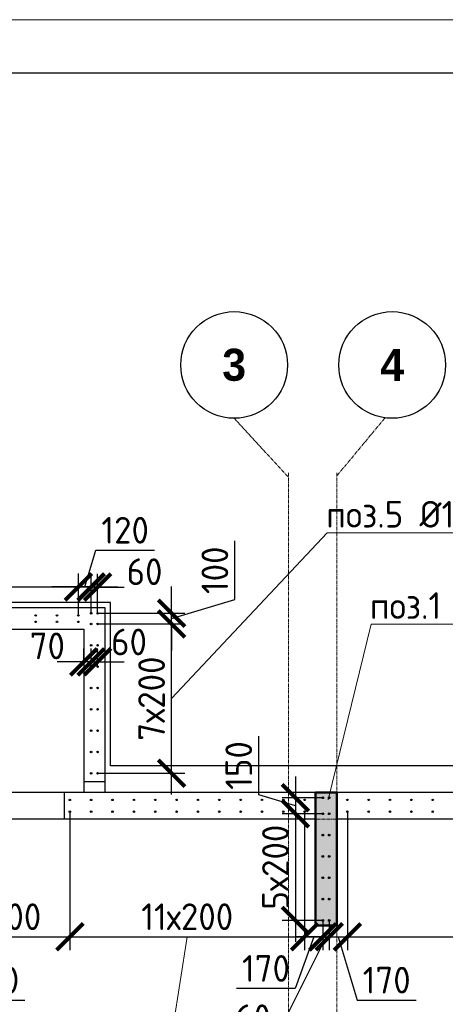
# Model space of a CAD drawing. Header units: millimetres. Extents: x 349531 to 1063351, y -131924 to 96186.
# Tile 195 of 228: x 983790 to 987777, y 50925 to 60157. Entities that reach past the tile are written whole.
import ezdxf
from ezdxf import colors
from ezdxf.entities.mleader import LeaderData, LeaderLine
from ezdxf.math import Vec2, Vec3

# ---------------------------------------------------------------- set-up
doc = ezdxf.new("R2010")
doc.units = ezdxf.units.MM
doc.linetypes.add('______5', pattern=[1100, 800, -100, 100, -100])
doc.linetypes.add('осевая', pattern=[50.8, 31.75, -6.35, 6.35, -6.35])
for name, color, linetype, lineweight in [('0 Фундамент', 5, 'Continuous', 30), ('Конструкции 0.5', 5, 'Continuous', 50), ('Оси', 40, '______5', 18), ('подоснова', 151, 'Continuous', 5), ('РАЗМЕРЫ', 1, 'Continuous', 9), ('СТЕНЫ', 3, 'Continuous', 30), ('ТОНКИЕ', 7, 'Continuous', 9)]:
    doc.layers.add(name, color=color, linetype=linetype, lineweight=lineweight)
doc.layers.add('ТОЛСТЫЕ_ОСНОВНЫЕ', color=6, linetype='Continuous')
doc.styles.add('Century Gothic', font='GOTHIC.TTF')
doc.styles.add('GOST-2.304_Type-B', font='GOST_Common.ttf')
doc.dimstyles.new('СПДС', dxfattribs={"dimscale": 100, "dimtxt": 2.5, "dimasz": 2.5, "dimexe": 1.25, "dimexo": 0, "dimtad": 1, "dimdec": 0, "dimtxsty": 'GOST-2.304_Type-B', "dimblk": 'ARCHTICK', "dimcen": 2.5, "dimdle": 2, "dimadec": 0, "dimazin": 2, "dimtfac": 0.75, "dimtdec": 0, "dimtmove": 1, "dimatfit": 3, "dimfxl": 1, "dimtolj": 1, "dimarcsym": 1})

# ---------------------------------------------------------------- blocks, each defined once
blk = doc.blocks.new('*U1379')
at = {"layer": 'ТОЛСТЫЕ_ОСНОВНЫЕ', "color": 6}
blk.add_lwpolyline([(20, 5), (886, 5), (886, 415), (20, 415)], close=True, dxfattribs=at)
at = {"layer": 'ТОНКИЕ'}
blk.add_lwpolyline([(0, 0), (891, 0), (891, 420), (0, 420)], close=True, dxfattribs=at)
blk = doc.blocks.new('_ArchTick')
at = {"color": 0, "linetype": 'ByBlock', "const_width": 0.15}
blk.add_lwpolyline([(-0.5, -0.5), (0.5, 0.5)], dxfattribs=at)
blk = doc.blocks.new('*D190')
at = {"layer": 'DEFPOINTS', "color": 0, "transparency": 16777216}
for p in [(984526.3, 54491.4), (985212.8, 54491.4), (984519.3, 53091.4)]:
    blk.add_point(p, dxfattribs=at)
at = {"layer": 'РАЗМЕРЫ', "color": 0, "lineweight": -2, "transparency": 16777216}
for p, q in [((985212.8, 52891.4), (985212.8, 54691.4)), ((984526.3, 54491.4), (985337.8, 54491.4)), ((984519.3, 53091.4), (985337.8, 53091.4))]:
    blk.add_line(p, q, dxfattribs=at)
at = {"layer": 'РАЗМЕРЫ', "color": 0, "lineweight": -2, "transparency": 16777216, "xscale": 250, "yscale": 250, "zscale": 250}
for p, rotation in [((985212.8, 54491.4), 90), ((985212.8, 53091.4), 270)]:
    blk.add_blockref('_ArchTick', p, dxfattribs=dict(at, rotation=rotation))
at = {"layer": 'РАЗМЕРЫ', "color": 0, "transparency": 16777216, "insert": (985025.3, 53791.4), "char_height": 250, "attachment_point": 5, "rotation": 90, "style": 'GOST-2.304_Type-B'}
blk.add_mtext('\\A1;7х200', dxfattribs=at)
blk = doc.blocks.new('*D191')
at = {"layer": 'DEFPOINTS', "color": 0, "transparency": 16777216}
for p in [(984519.7, 54591.4), (985211.8, 54591.4), (984705.4, 54491.4)]:
    blk.add_point(p, dxfattribs=at)
at = {"layer": 'РАЗМЕРЫ', "color": 0, "lineweight": -2, "transparency": 16777216}
for p, q in [((985805.5, 54719.5), (985805.5, 55269.5)), ((985211.8, 54591.4), (985211.8, 54841.4)), ((985211.8, 54541.4), (985805.5, 54719.5)), ((984519.7, 54591.4), (985336.8, 54591.4)), ((985211.8, 54491.4), (985211.8, 54591.4)), ((985211.8, 54491.4), (985211.8, 54591.4)), ((984705.4, 54491.4), (985336.8, 54491.4)), ((985211.8, 54491.4), (985211.8, 54241.4))]:
    blk.add_line(p, q, dxfattribs=at)
at = {"layer": 'РАЗМЕРЫ', "color": 0, "lineweight": -2, "transparency": 16777216, "xscale": 250, "yscale": 250, "zscale": 250}
for p, rotation in [((985211.8, 54591.4), 270), ((985211.8, 54491.4), 90)]:
    blk.add_blockref('_ArchTick', p, dxfattribs=dict(at, rotation=rotation))
at = {"layer": 'РАЗМЕРЫ', "color": 0, "transparency": 16777216, "insert": (985618, 54994.5), "char_height": 250, "attachment_point": 5, "rotation": 90, "style": 'GOST-2.304_Type-B'}
blk.add_mtext('\\A1;100', dxfattribs=at)
blk = doc.blocks.new('*D192')
at = {"layer": 'DEFPOINTS', "color": 0, "transparency": 16777216}
for p in [(984459.3, 54837.7), (984459.3, 54591.4), (984519.7, 54591.4)]:
    blk.add_point(p, dxfattribs=at)
at = {"layer": 'РАЗМЕРЫ', "color": 0, "lineweight": -2, "transparency": 16777216}
for p, q in [((984459.3, 54591.4), (984459.3, 54962.7)), ((984519.7, 54591.4), (984519.7, 54962.7)), ((984459.3, 54837.7), (984209.3, 54837.7)), ((984519.7, 54837.7), (984459.3, 54837.7)), ((984519.7, 54837.7), (984769.7, 54837.7))]:
    blk.add_line(p, q, dxfattribs=at)
at = {"layer": 'РАЗМЕРЫ', "color": 0, "lineweight": -2, "transparency": 16777216, "xscale": 250, "yscale": 250, "zscale": 250}
blk.add_blockref('_ArchTick', (984459.3, 54837.7), dxfattribs=at)
at = {"layer": 'РАЗМЕРЫ', "color": 0, "lineweight": -2, "transparency": 16777216, "xscale": 250, "yscale": 250, "zscale": 250, "rotation": 180}
blk.add_blockref('_ArchTick', (984519.7, 54837.7), dxfattribs=at)
at = {"layer": 'РАЗМЕРЫ', "color": 0, "transparency": 16777216, "insert": (984959.3, 54981), "char_height": 250, "attachment_point": 5, "style": 'GOST-2.304_Type-B'}
blk.add_mtext('\\A1;60', dxfattribs=at)
blk = doc.blocks.new('*D193')
at = {"layer": 'DEFPOINTS', "color": 0, "transparency": 16777216}
for p in [(984339.5, 54838.7), (984339.5, 54571.4), (984459.3, 54598.4)]:
    blk.add_point(p, dxfattribs=at)
at = {"layer": 'РАЗМЕРЫ', "color": 0, "lineweight": -2, "transparency": 16777216}
for p, q in [((984399.4, 54838.7), (984502.6, 55182.5)), ((984502.6, 55182.5), (985052.6, 55182.5)), ((984339.5, 54571.4), (984339.5, 54963.7)), ((984459.3, 54598.4), (984459.3, 54963.7)), ((984339.5, 54838.7), (984089.5, 54838.7)), ((984459.3, 54838.7), (984339.5, 54838.7)), ((984459.3, 54838.7), (984339.5, 54838.7)), ((984459.3, 54838.7), (984709.3, 54838.7))]:
    blk.add_line(p, q, dxfattribs=at)
at = {"layer": 'РАЗМЕРЫ', "color": 0, "lineweight": -2, "transparency": 16777216, "xscale": 250, "yscale": 250, "zscale": 250}
blk.add_blockref('_ArchTick', (984339.5, 54838.7), dxfattribs=at)
at = {"layer": 'РАЗМЕРЫ', "color": 0, "lineweight": -2, "transparency": 16777216, "xscale": 250, "yscale": 250, "zscale": 250, "rotation": 180}
blk.add_blockref('_ArchTick', (984459.3, 54838.7), dxfattribs=at)
at = {"layer": 'РАЗМЕРЫ', "color": 0, "transparency": 16777216, "insert": (984777.6, 55370), "char_height": 250, "attachment_point": 5, "style": 'GOST-2.304_Type-B'}
blk.add_mtext('\\A1;120', dxfattribs=at)
blk = doc.blocks.new('*D194')
at = {"layer": 'DEFPOINTS', "color": 0, "transparency": 16777216}
for p in [(978139.5, 54837.7), (978139.5, 54571.4), (984339.5, 54571.4)]:
    blk.add_point(p, dxfattribs=at)
at = {"layer": 'РАЗМЕРЫ', "color": 0, "lineweight": -2, "transparency": 16777216}
for p, q in [((978139.5, 54571.4), (978139.5, 54962.7)), ((984339.5, 54571.4), (984339.5, 54962.7)), ((984539.5, 54837.7), (977939.5, 54837.7))]:
    blk.add_line(p, q, dxfattribs=at)
at = {"layer": 'РАЗМЕРЫ', "color": 0, "lineweight": -2, "transparency": 16777216, "xscale": 250, "yscale": 250, "zscale": 250, "rotation": 180}
blk.add_blockref('_ArchTick', (978139.5, 54837.7), dxfattribs=at)
at = {"layer": 'РАЗМЕРЫ', "color": 0, "lineweight": -2, "transparency": 16777216, "xscale": 250, "yscale": 250, "zscale": 250}
blk.add_blockref('_ArchTick', (984339.5, 54837.7), dxfattribs=at)
at = {"layer": 'РАЗМЕРЫ', "color": 0, "transparency": 16777216, "insert": (981239.5, 55025.2), "char_height": 250, "attachment_point": 5, "style": 'GOST-2.304_Type-B'}
blk.add_mtext('\\A1;31х200', dxfattribs=at)
blk = doc.blocks.new('*D261')
at = {"layer": 'DEFPOINTS', "color": 0, "transparency": 16777216}
for p in [(983059.2, 52731.4, -360), (983159.2, 52731.4, -360), (983059.2, 51558)]:
    blk.add_point(p, dxfattribs=at)
at = {"layer": 'РАЗМЕРЫ', "color": 0, "lineweight": -2, "transparency": 16777216}
for p, q in [((983059.2, 52731.4), (983059.2, 51433)), ((983159.2, 52731.4), (983159.2, 51433)), ((983059.2, 51558), (982809.2, 51558)), ((983159.2, 51558), (983059.2, 51558)), ((983159.2, 51558), (983059.2, 51558)), ((983109.2, 51558), (983287.3, 50964.2)), ((983159.2, 51558), (983409.2, 51558)), ((983287.3, 50964.2), (983837.3, 50964.2))]:
    blk.add_line(p, q, dxfattribs=at)
at = {"layer": 'РАЗМЕРЫ', "color": 0, "lineweight": -2, "transparency": 16777216, "xscale": 250, "yscale": 250, "zscale": 250}
blk.add_blockref('_ArchTick', (983059.2, 51558), dxfattribs=at)
at = {"layer": 'РАЗМЕРЫ', "color": 0, "lineweight": -2, "transparency": 16777216, "xscale": 250, "yscale": 250, "zscale": 250, "rotation": 180}
blk.add_blockref('_ArchTick', (983159.2, 51558), dxfattribs=at)
at = {"layer": 'РАЗМЕРЫ', "color": 0, "transparency": 16777216, "insert": (983562.3, 51151.7), "char_height": 250, "attachment_point": 5, "style": 'GOST-2.304_Type-B'}
blk.add_mtext('\\A1;100', dxfattribs=at)
blk = doc.blocks.new('*D272')
at = {"layer": 'DEFPOINTS', "color": 0, "transparency": 16777216}
for p in [(983159.2, 52731.4, -360), (984259.2, 52724.4, -360), (984259.2, 51559)]:
    blk.add_point(p, dxfattribs=at)
at = {"layer": 'РАЗМЕРЫ', "color": 0, "lineweight": -2, "transparency": 16777216}
for p, q in [((983159.2, 52731.4), (983159.2, 51434)), ((984259.2, 52724.4), (984259.2, 51434)), ((982959.2, 51559), (984459.2, 51559))]:
    blk.add_line(p, q, dxfattribs=at)
at = {"layer": 'РАЗМЕРЫ', "color": 0, "lineweight": -2, "transparency": 16777216, "xscale": 250, "yscale": 250, "zscale": 250, "rotation": 180}
blk.add_blockref('_ArchTick', (983159.2, 51559), dxfattribs=at)
at = {"layer": 'РАЗМЕРЫ', "color": 0, "lineweight": -2, "transparency": 16777216, "xscale": 250, "yscale": 250, "zscale": 250}
blk.add_blockref('_ArchTick', (984259.2, 51559), dxfattribs=at)
at = {"layer": 'РАЗМЕРЫ', "color": 0, "transparency": 16777216, "insert": (983709.2, 51746.5), "char_height": 250, "attachment_point": 5, "style": 'GOST-2.304_Type-B'}
blk.add_mtext('\\A1;1100', dxfattribs=at)
blk = doc.blocks.new('*D273')
at = {"layer": 'DEFPOINTS', "color": 0, "transparency": 16777216}
for p in [(984259.2, 52724.4, -360), (986459.2, 52731.4, -360), (986459.2, 51559)]:
    blk.add_point(p, dxfattribs=at)
at = {"layer": 'РАЗМЕРЫ', "color": 0, "lineweight": -2, "transparency": 16777216}
for p, q in [((984259.2, 52724.4), (984259.2, 51434)), ((986459.2, 52731.4), (986459.2, 51434)), ((984059.2, 51559), (986659.2, 51559))]:
    blk.add_line(p, q, dxfattribs=at)
at = {"layer": 'РАЗМЕРЫ', "color": 0, "lineweight": -2, "transparency": 16777216, "xscale": 250, "yscale": 250, "zscale": 250, "rotation": 180}
blk.add_blockref('_ArchTick', (984259.2, 51559), dxfattribs=at)
at = {"layer": 'РАЗМЕРЫ', "color": 0, "lineweight": -2, "transparency": 16777216, "xscale": 250, "yscale": 250, "zscale": 250}
blk.add_blockref('_ArchTick', (986459.2, 51559), dxfattribs=at)
at = {"layer": 'РАЗМЕРЫ', "color": 0, "transparency": 16777216, "insert": (985359.2, 51746.5), "char_height": 250, "attachment_point": 5, "style": 'GOST-2.304_Type-B'}
blk.add_mtext('\\A1;11х200', dxfattribs=at)
blk = doc.blocks.new('*D274')
at = {"layer": 'DEFPOINTS', "color": 0, "transparency": 16777216}
for p in [(986459.2, 52731.4, -360), (986629.2, 51711.4), (986629.2, 51558)]:
    blk.add_point(p, dxfattribs=at)
at = {"layer": 'РАЗМЕРЫ', "color": 0, "lineweight": -2, "transparency": 16777216}
for p, q in [((986459.2, 52731.4), (986459.2, 51433)), ((986629.2, 51711.4), (986629.2, 51433)), ((986259.2, 51558), (986829.2, 51558)), ((986544.2, 51558), (986371.7, 51074.1)), ((986371.7, 51074.1), (985821.7, 51074.1))]:
    blk.add_line(p, q, dxfattribs=at)
at = {"layer": 'РАЗМЕРЫ', "color": 0, "lineweight": -2, "transparency": 16777216, "xscale": 250, "yscale": 250, "zscale": 250, "rotation": 180}
blk.add_blockref('_ArchTick', (986459.2, 51558), dxfattribs=at)
at = {"layer": 'РАЗМЕРЫ', "color": 0, "lineweight": -2, "transparency": 16777216, "xscale": 250, "yscale": 250, "zscale": 250}
blk.add_blockref('_ArchTick', (986629.2, 51558), dxfattribs=at)
at = {"layer": 'РАЗМЕРЫ', "color": 0, "transparency": 16777216, "insert": (986096.7, 51261.6), "char_height": 250, "attachment_point": 5, "style": 'GOST-2.304_Type-B'}
blk.add_mtext('\\A1;170', dxfattribs=at)
blk = doc.blocks.new('*D275')
at = {"layer": 'DEFPOINTS', "color": 0, "transparency": 16777216}
for p in [(986629.2, 51711.4), (986689.5, 51711.4), (986689.5, 51558)]:
    blk.add_point(p, dxfattribs=at)
at = {"layer": 'РАЗМЕРЫ', "color": 0, "lineweight": -2, "transparency": 16777216}
for p, q in [((986629.2, 51711.4), (986629.2, 51433)), ((986689.5, 51711.4), (986689.5, 51433)), ((986659.4, 51558), (986186.6, 50611.6)), ((986629.2, 51558), (986379.2, 51558)), ((986629.2, 51558), (986689.5, 51558)), ((986629.2, 51558), (986689.5, 51558)), ((986689.5, 51558), (986939.5, 51558)), ((986186.6, 50611.6), (985761.6, 50611.6))]:
    blk.add_line(p, q, dxfattribs=at)
at = {"layer": 'РАЗМЕРЫ', "color": 0, "lineweight": -2, "transparency": 16777216, "xscale": 250, "yscale": 250, "zscale": 250}
blk.add_blockref('_ArchTick', (986629.2, 51558), dxfattribs=at)
at = {"layer": 'РАЗМЕРЫ', "color": 0, "lineweight": -2, "transparency": 16777216, "xscale": 250, "yscale": 250, "zscale": 250, "rotation": 180}
blk.add_blockref('_ArchTick', (986689.5, 51558), dxfattribs=at)
at = {"layer": 'РАЗМЕРЫ', "color": 0, "transparency": 16777216, "insert": (985974.1, 50799.1), "char_height": 250, "attachment_point": 5, "style": 'GOST-2.304_Type-B'}
blk.add_mtext('\\A1;60', dxfattribs=at)
blk = doc.blocks.new('*D276')
at = {"layer": 'DEFPOINTS', "color": 0, "transparency": 16777216}
for p in [(986859.2, 52731.4), (986689.5, 51711.4), (986859.2, 51558)]:
    blk.add_point(p, dxfattribs=at)
at = {"layer": 'РАЗМЕРЫ', "color": 0, "lineweight": -2, "transparency": 16777216}
for p, q in [((986859.2, 52731.4), (986859.2, 51433)), ((986689.5, 51711.4), (986689.5, 51433)), ((986489.5, 51558), (987059.2, 51558)), ((986774.4, 51558), (986952.5, 50964.2)), ((986952.5, 50964.2), (987502.5, 50964.2))]:
    blk.add_line(p, q, dxfattribs=at)
at = {"layer": 'РАЗМЕРЫ', "color": 0, "lineweight": -2, "transparency": 16777216, "xscale": 250, "yscale": 250, "zscale": 250, "rotation": 180}
blk.add_blockref('_ArchTick', (986689.5, 51558), dxfattribs=at)
at = {"layer": 'РАЗМЕРЫ', "color": 0, "lineweight": -2, "transparency": 16777216, "xscale": 250, "yscale": 250, "zscale": 250}
blk.add_blockref('_ArchTick', (986859.2, 51558), dxfattribs=at)
at = {"layer": 'РАЗМЕРЫ', "color": 0, "transparency": 16777216, "insert": (987227.5, 51151.7), "char_height": 250, "attachment_point": 5, "style": 'GOST-2.304_Type-B'}
blk.add_mtext('\\A1;170', dxfattribs=at)
blk = doc.blocks.new('*D277')
at = {"layer": 'DEFPOINTS', "color": 0, "transparency": 16777216}
for p in [(986859.2, 52731.4), (991059.2, 52731.4), (991059.2, 51558)]:
    blk.add_point(p, dxfattribs=at)
at = {"layer": 'РАЗМЕРЫ', "color": 0, "lineweight": -2, "transparency": 16777216}
for p, q in [((986859.2, 52731.4), (986859.2, 51433)), ((991059.2, 52731.4), (991059.2, 51433)), ((986659.2, 51558), (991259.2, 51558))]:
    blk.add_line(p, q, dxfattribs=at)
at = {"layer": 'РАЗМЕРЫ', "color": 0, "lineweight": -2, "transparency": 16777216, "xscale": 250, "yscale": 250, "zscale": 250, "rotation": 180}
blk.add_blockref('_ArchTick', (986859.2, 51558), dxfattribs=at)
at = {"layer": 'РАЗМЕРЫ', "color": 0, "lineweight": -2, "transparency": 16777216, "xscale": 250, "yscale": 250, "zscale": 250}
blk.add_blockref('_ArchTick', (991059.2, 51558), dxfattribs=at)
at = {"layer": 'РАЗМЕРЫ', "color": 0, "transparency": 16777216, "insert": (988959.2, 51745.5), "char_height": 250, "attachment_point": 5, "style": 'GOST-2.304_Type-B'}
blk.add_mtext('\\A1;21х200', dxfattribs=at)
blk = doc.blocks.new('*D287')
at = {"layer": 'DEFPOINTS', "color": 0, "transparency": 16777216}
for p in [(984519.3, 54136.3), (984459, 54091.4), (984519.3, 54091.4)]:
    blk.add_point(p, dxfattribs=at)
at = {"layer": 'РАЗМЕРЫ', "color": 0, "lineweight": -2, "transparency": 16777216}
for p, q in [((984459, 54091.4), (984459, 54261.3)), ((984519.3, 54091.4), (984519.3, 54261.3)), ((984459, 54136.3), (984209, 54136.3)), ((984459, 54136.3), (984519.3, 54136.3)), ((984519.3, 54136.3), (984769.3, 54136.3))]:
    blk.add_line(p, q, dxfattribs=at)
at = {"layer": 'РАЗМЕРЫ', "color": 0, "lineweight": -2, "transparency": 16777216, "xscale": 250, "yscale": 250, "zscale": 250}
blk.add_blockref('_ArchTick', (984459, 54136.3), dxfattribs=at)
at = {"layer": 'РАЗМЕРЫ', "color": 0, "lineweight": -2, "transparency": 16777216, "xscale": 250, "yscale": 250, "zscale": 250, "rotation": 180}
blk.add_blockref('_ArchTick', (984519.3, 54136.3), dxfattribs=at)
at = {"layer": 'РАЗМЕРЫ', "color": 0, "transparency": 16777216, "insert": (984814.1, 54322.6), "char_height": 250, "attachment_point": 5, "style": 'GOST-2.304_Type-B'}
blk.add_mtext('\\A1;60', dxfattribs=at)
blk = doc.blocks.new('*D288')
at = {"layer": 'DEFPOINTS', "color": 0, "transparency": 16777216}
for p in [(984389.3, 54136.3), (984389.3, 54136.3), (984459, 54091.4)]:
    blk.add_point(p, dxfattribs=at)
at = {"layer": 'РАЗМЕРЫ', "color": 0, "lineweight": -2, "transparency": 16777216}
for p, q in [((984389.3, 54136.3), (984389.3, 54261.3)), ((984459, 54091.4), (984459, 54261.3)), ((984389.3, 54136.3), (984139.3, 54136.3)), ((984459, 54136.3), (984389.3, 54136.3)), ((984459, 54136.3), (984709, 54136.3))]:
    blk.add_line(p, q, dxfattribs=at)
at = {"layer": 'РАЗМЕРЫ', "color": 0, "lineweight": -2, "transparency": 16777216, "xscale": 250, "yscale": 250, "zscale": 250}
blk.add_blockref('_ArchTick', (984389.3, 54136.3), dxfattribs=at)
at = {"layer": 'РАЗМЕРЫ', "color": 0, "lineweight": -2, "transparency": 16777216, "xscale": 250, "yscale": 250, "zscale": 250, "rotation": 180}
blk.add_blockref('_ArchTick', (984459, 54136.3), dxfattribs=at)
at = {"layer": 'РАЗМЕРЫ', "color": 0, "transparency": 16777216, "insert": (984048.6, 54285.6), "char_height": 250, "attachment_point": 5, "style": 'GOST-2.304_Type-B'}
blk.add_mtext('\\A1;70', dxfattribs=at)
blk = doc.blocks.new('*D310')
at = {"layer": 'DEFPOINTS', "color": 0, "transparency": 16777216}
for p in [(986629.2, 52861.4), (986373.2, 52711.4), (986629.2, 52711.4)]:
    blk.add_point(p, dxfattribs=at)
at = {"layer": 'РАЗМЕРЫ', "color": 0, "lineweight": -2, "transparency": 16777216}
for p, q in [((986029.5, 52889.5), (986029.5, 53439.5)), ((986373.2, 53061.4), (986373.2, 52511.4)), ((986373.2, 52786.4), (986029.5, 52889.5)), ((986629.2, 52861.4), (986248.2, 52861.4)), ((986629.2, 52711.4), (986248.2, 52711.4))]:
    blk.add_line(p, q, dxfattribs=at)
at = {"layer": 'РАЗМЕРЫ', "color": 0, "lineweight": -2, "transparency": 16777216, "xscale": 250, "yscale": 250, "zscale": 250}
for p, rotation in [((986373.2, 52861.4), 90), ((986373.2, 52711.4), 270)]:
    blk.add_blockref('_ArchTick', p, dxfattribs=dict(at, rotation=rotation))
at = {"layer": 'РАЗМЕРЫ', "color": 0, "transparency": 16777216, "insert": (985842, 53164.5), "char_height": 250, "attachment_point": 5, "rotation": 90, "style": 'GOST-2.304_Type-B'}
blk.add_mtext('\\A1;150', dxfattribs=at)
blk = doc.blocks.new('*D311')
at = {"layer": 'DEFPOINTS', "color": 0, "transparency": 16777216}
for p in [(986629.2, 52711.4), (986373.2, 51711.4), (986629.2, 51711.4)]:
    blk.add_point(p, dxfattribs=at)
at = {"layer": 'РАЗМЕРЫ', "color": 0, "lineweight": -2, "transparency": 16777216}
for p, q in [((986373.2, 52911.4), (986373.2, 51511.4)), ((986629.2, 52711.4), (986248.2, 52711.4)), ((986629.2, 51711.4), (986248.2, 51711.4))]:
    blk.add_line(p, q, dxfattribs=at)
at = {"layer": 'РАЗМЕРЫ', "color": 0, "lineweight": -2, "transparency": 16777216, "xscale": 250, "yscale": 250, "zscale": 250}
for p, rotation in [((986373.2, 52711.4), 90), ((986373.2, 51711.4), 270)]:
    blk.add_blockref('_ArchTick', p, dxfattribs=dict(at, rotation=rotation))
at = {"layer": 'РАЗМЕРЫ', "color": 0, "transparency": 16777216, "insert": (986185.7, 52211.4), "char_height": 250, "attachment_point": 5, "rotation": 90, "style": 'GOST-2.304_Type-B'}
blk.add_mtext('\\A1;5х200', dxfattribs=at)
blk = doc.blocks.new('NSY101')
at = {"color": 0, "linetype": 'ByBlock', "lineweight": -2}
blk.add_circle((0, 0), 50, dxfattribs=at)
blk = doc.blocks.new('СЛОЖНЫЙ_ОБЪЕКТ_44')
at = {"layer": 'Оси', "color": 16, "linetype": 'Continuous', "lineweight": 25, "transparency": 33554687, "xscale": 9.999999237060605, "yscale": 9.999999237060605, "zscale": 9.999999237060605}
blk.add_blockref('NSY101', (12503, -989.5), dxfattribs=at)
at = {"layer": 'Оси', "color": 16, "linetype": 'Continuous', "lineweight": 25, "transparency": 33554687, "insert": (12503, -989.5), "char_height": 300, "width": 385, "attachment_point": 5, "style": 'Century Gothic'}
blk.add_mtext('\\A1;{\\fCentury Gothic|i0|b1;\\H300.000000;\\W1.000000;\\C16;3}\\P', dxfattribs=at)
blk = doc.blocks.new('СЛОЖНЫЙ_ОБЪЕКТ_45')
at = {"layer": 'Оси', "color": 16, "linetype": 'Continuous', "lineweight": 25, "transparency": 33554687, "xscale": 9.999999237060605, "yscale": 9.999999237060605, "zscale": 9.999999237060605}
blk.add_blockref('NSY101', (13983, -989.5), dxfattribs=at)
at = {"layer": 'Оси', "color": 16, "linetype": 'Continuous', "lineweight": 25, "transparency": 33554687, "insert": (13983, -989.5), "char_height": 300, "width": 385, "attachment_point": 5, "style": 'Century Gothic'}
blk.add_mtext('\\A1;{\\fCentury Gothic|i0|b1;\\H300.000000;\\W1.000000;\\C16;4}\\P', dxfattribs=at)
blk = doc.blocks.new('оси2')
at = {"layer": 'Оси', "color": 16, "linetype": 'осевая', "lineweight": 0, "transparency": 33554687}
for p, q in [((991435, 5465.4), (991945.5, 4911.3)), ((992845, 5465.4), (992395.5, 4924.1)), ((991945.5, 4955.2), (991945.5, -20287.7)), ((992395.5, 4955.2), (992395.5, -20293.6)), ((979200, 1707.1), (1032582.1, 1707.1))]:
    blk.add_line(p, q, dxfattribs=at)
at = {"layer": 'Оси', "color": 16, "linetype": 'Continuous', "lineweight": 25, "transparency": 33554687}
for name in ['СЛОЖНЫЙ_ОБЪЕКТ_44', 'СЛОЖНЫЙ_ОБЪЕКТ_45']:
    blk.add_blockref(name, (978932, 6954.9), dxfattribs=at)
blk = doc.blocks.new('16арм')
at = {"layer": 'Конструкции 0.5', "lineweight": 0, "true_color": 0x939598, "transparency": 33554648}
h = blk.add_hatch(dxfattribs=at)
h.set_pattern_fill('ANSI35', color=252, scale=50)
h.paths.add_polyline_path([(1018409.3, 70374.9), (1018609.2, 70374.9), (1018609.2, 69124.9), (1018409.3, 69124.9)])
h.paths.add_polyline_path([(1024809.3, 70124.9), (1025059.3, 70124.9), (1025059.3, 69124.9), (1024809.3, 69124.9)])
h.paths.add_polyline_path([(1024809.2, 75074.9), (1025059.2, 75074.9), (1025059.2, 74074.9), (1024809.2, 74074.9)])
h.paths.add_polyline_path([(1023809.2, 79874.9), (1025059.3, 79874.9), (1025059.3, 79674.9), (1023809.2, 79674.9)])
h.paths.add_polyline_path([(1024809.2, 83274.9), (1025059.2, 83274.9), (1025059.2, 82274.9), (1024809.2, 82274.9)])
h.paths.add_polyline_path([(1024809.3, 86024.9), (1025059.2, 86024.9), (1025059.2, 85024.9), (1024809.3, 85024.9)])
h.paths.add_polyline_path([(1021609.2, 86024.9), (1022608.9, 86024.9), (1022608.9, 85774.9), (1021609.2, 85774.9)])
h.paths.add_polyline_path([(1017469.2, 86024.9), (1018469.2, 86024.9), (1018469.2, 85774.9), (1017469.2, 85774.9)])
h.paths.add_polyline_path([(1014609.2, 86024.9), (1014809.2, 86024.9), (1014809.2, 84774.9), (1014609.2, 84774.9)])
h.paths.add_polyline_path([(1009309.3, 86024.9), (1009509.3, 86024.9), (1009509.3, 84774.9), (1009309.3, 84774.9)])
h.paths.add_polyline_path([(994159.2, 86024.9), (995159.2, 86024.9), (995159.2, 85774.9), (994159.2, 85774.9)])
h.paths.add_polyline_path([(991159.2, 86024.9), (991359.2, 86024.9), (991359.2, 84774.9), (991159.2, 84774.9)])
h.paths.add_polyline_path([(986559.2, 86024.9), (986759.3, 86024.9), (986759.3, 84777.9), (986559.2, 84777.9)])
h.paths.add_polyline_path([(982109.3, 86024.9), (983098.2, 86024.9), (983098.2, 85774.9), (982109.3, 85774.9)])
h.paths.add_polyline_path([(977759.2, 86024.9), (978009.2, 86024.9), (978009.2, 85024.9), (977759.2, 85024.9)])
at = {"layer": 'Конструкции 0.5'}
blk.add_lwpolyline([(986559.2, 86024.9), (986759.3, 86024.9), (986759.3, 84777.9), (986559.2, 84777.9)], close=True, dxfattribs=at)
blk = doc.blocks.new('_None')
blk = doc.blocks.new('стены техподполья')
at = {"layer": 'СТЕНЫ', "linetype": 'Continuous', "transparency": 33554687}
for p, q in [((463515.8, 1336.4), (456815.8, 1336.4, -360)), ((463515.8, -393.6), (463515.8, 1336.4)), ((463515.8, 1336.4), (463515.8, 1336.4)), ((457015.8, 1136.4, -360), (463315.8, 1136.4)), ((463315.8, 1136.4), (463315.8, 1136.4)), ((463315.8, 1136.4), (463315.8, -393.6)), ((463515.8, -143.6), (463515.8, -143.6)), ((463515.8, -293.6), (463315.8, -293.6)), ((463315.8, -293.6), (463315.8, -293.6)), ((463515.8, -293.6), (463515.8, -293.6)), ((503985.8, -393.6), (456435.8, -393.6)), ((463135.8, -643.6), (463135.8, -393.6)), ((463135.8, -393.6), (463135.8, -393.6)), ((463315.8, -393.6), (463315.8, -393.6)), ((463515.8, -393.6), (463515.8, -393.6)), ((465485.8, -1643.6), (465485.8, -393.6)), ((465485.8, -393.6), (465485.8, -393.6)), ((465485.8, -643.6), (456935.8, -643.6)), ((463135.8, -643.6), (463135.8, -643.6)), ((465485.8, -643.6), (465485.8, -643.6)), ((470085.8, -643.6), (465685.8, -643.6)), ((465685.8, -643.6), (465685.8, -1643.6)), ((465685.8, -643.6), (465685.8, -643.6)), ((465685.8, -1643.6), (465485.8, -1643.6)), ((465485.8, -1643.6), (465485.8, -1643.6)), ((465685.8, -1643.6), (465685.8, -1643.6))]:
    blk.add_line(p, q, dxfattribs=at)

msp = doc.modelspace()

# ---------------------------------------------------------------- linework, layer by layer
at = {"layer": '0 Фундамент', "color": 4, "elevation": -3100}
msp.add_lwpolyline([(984639.3, 53161.4), (984639.3, 54691.4), (977839.2, 54691.4)], dxfattribs=at)
at = {"layer": '0 Фундамент'}
msp.add_lwpolyline([(1014559.3, 53161.4), (984639.3, 53161.4)], dxfattribs=at)
at = {"layer": 'РАЗМЕРЫ', "color": 8, "linetype": 'Continuous', "lineweight": 30}
for centre in [(983939.5, 54571.4), (984139.5, 54571.4), (984339.5, 54571.4), (984459.3, 54591.4), (984519.7, 54591.4), (983939.2, 54511.4), (984139.2, 54511.4), (984339.2, 54511.4), (984459, 54491.4), (984519.3, 54491.4), (984459, 54291.4), (984519.3, 54291.4), (984459, 54091.4), (984519.3, 54091.4), (984459, 53891.4), (984519.3, 53891.4), (984459, 53691.4), (984519.3, 53691.4), (984459, 53491.4), (984519.3, 53491.4), (984459, 53291.4), (984519.3, 53291.4), (984459, 53091.4), (984519.3, 53091.4), (984259.2, 52841.7, -360), (984459.2, 52841.7, -360), (984659.2, 52841.7, -360), (984859.2, 52841.7, -360), (985059.2, 52841.7, -360), (985259.2, 52841.7, -360), (985459.2, 52841.7, -360), (985659.2, 52841.7, -360), (985859.2, 52841.7, -360), (986059.2, 52841.7, -360), (986259.2, 52841.7, -360), (986459.2, 52841.7, -360), (986859.2, 52841.7), (987059.2, 52841.7), (987259.2, 52841.7), (987459.2, 52841.7), (987659.2, 52841.7), (984259.2, 52731.4, -360), (984459.2, 52731.4, -360), (984659.2, 52731.4, -360), (984859.2, 52731.4, -360), (985059.2, 52731.4, -360), (985259.2, 52731.4, -360), (985459.2, 52731.4, -360), (985659.2, 52731.4, -360), (985859.2, 52731.4, -360), (986059.2, 52731.4, -360), (986259.2, 52731.4, -360), (986459.2, 52731.4, -360), (986859.2, 52731.4), (987059.2, 52731.4), (987259.2, 52731.4), (987459.2, 52731.4), (987659.2, 52731.4)]:
    msp.add_circle(centre, 7, dxfattribs=at)
at = {"layer": 'РАЗМЕРЫ', "color": 4, "linetype": 'Continuous', "lineweight": 30}
for centre in [(986629.2, 52861.4), (986689.5, 52861.4), (986629.2, 52711.4), (986689.5, 52711.4), (986629.2, 52511.4), (986689.5, 52511.4), (986629.2, 52311.4), (986689.5, 52311.4), (986629.2, 52111.4), (986689.5, 52111.4), (986629.2, 51911.4), (986689.5, 51911.4), (986629.2, 51711.4), (986689.5, 51711.4)]:
    msp.add_circle(centre, 8, dxfattribs=at)
at = {"layer": 'СТЕНЫ', "color": 252, "lineweight": 0, "true_color": 0x939598}
msp.add_lwpolyline([(986759.2, 52911.4), (986559.2, 52911.4), (986559.2, 51661.4), (986759.2, 51661.4)], close=True, dxfattribs=at)

# ---------------------------------------------------------------- block references
at = {"xscale": 100, "yscale": 100, "zscale": 100}
msp.add_blockref('*U1379', (968870.1, 18156.9), dxfattribs=at)
at = {"layer": 'Конструкции 0.5'}
for name, p in [('стены техподполья', (521073.4, 53304.9, 360)), ('16арм', (0, -33113.5, 360))]:
    msp.add_blockref(name, p, dxfattribs=at)
at = {"layer": 'РАЗМЕРЫ'}
msp.add_blockref('оси2', (-5636.2, 50954.2, -360), dxfattribs=at)

# ---------------------------------------------------------------- dimensions: what is measured, and where the dimension line sits
for base, p1, p2, picture, middle in [((984339.5, 54838.7), (984459.3, 54598.4), (984339.5, 54571.4), '*D193', (984565.1, 55370)), ((983059.2, 51558), (983159.2, 52731.4, -360), (983059.2, 52731.4, -360), '*D261', (983349.8, 51151.7)), ((984259.2, 51559), (983159.2, 52731.4, -360), (984259.2, 52724.4, -360), '*D272', (983709.2, 51746.5)), ((986859.2, 51558), (986689.5, 51711.4), (986859.2, 52731.4), '*D276', (987015, 51151.7))]:
    dim = msp.add_linear_dim(base=base, p1=p1, p2=p2, dimstyle='СПДС', dxfattribs=at)
    dim.commit()
    dim.dimension.update_dxf_attribs({"geometry": picture, "text_midpoint": middle})
for base, p1, p2, picture, middle in [((985211.8, 54591.4), (984705.4, 54491.4), (984519.7, 54591.4), '*D191', (985618, 54782)), ((986373.2, 52711.4), (986629.2, 52861.4), (986629.2, 52711.4), '*D310', (985842, 52952))]:
    dim = msp.add_linear_dim(base=base, p1=p1, p2=p2, angle=90, dimstyle='СПДС', dxfattribs=at)
    dim.commit()
    dim.dimension.update_dxf_attribs({"geometry": picture, "text_midpoint": middle})
for base, p1, p2, text, picture, middle in [((978139.5, 54837.7), (984339.5, 54571.4), (978139.5, 54571.4), '31х200', '*D194', (981239.5, 55025.2)), ((986459.2, 51559), (984259.2, 52724.4, -360), (986459.2, 52731.4, -360), '11х200', '*D273', (985359.2, 51746.5)), ((991059.2, 51558), (986859.2, 52731.4), (991059.2, 52731.4), '21х200', '*D277', (988959.2, 51745.5))]:
    dim = msp.add_linear_dim(base=base, p1=p1, p2=p2, text=text, dimstyle='СПДС', dxfattribs=at)
    dim.commit()
    dim.dimension.update_dxf_attribs({"geometry": picture, "text_midpoint": middle})
for base, p1, p2, picture, middle in [((984459.3, 54837.7), (984519.7, 54591.4), (984459.3, 54591.4), '*D192', (984959.3, 54793.5)), ((984519.3, 54136.3), (984459, 54091.4), (984519.3, 54091.4), '*D287', (984814.1, 54135.1)), ((984389.3, 54136.3), (984459, 54091.4), (984389.3, 54136.3), '*D288', (984048.6, 54098.1)), ((986629.2, 51558), (986459.2, 52731.4, -360), (986629.2, 51711.4), '*D274', (986309.2, 51074.1)), ((986689.5, 51558), (986629.2, 51711.4), (986689.5, 51711.4), '*D275', (986124.1, 50611.6))]:
    dim = msp.add_linear_dim(base=base, p1=p1, p2=p2, dimstyle='СПДС', dxfattribs=at)
    dim.commit()
    dim.dimension.update_dxf_attribs({"geometry": picture, "text_midpoint": middle, "dimtype": 160})
for base, p1, p2, text, picture, middle in [((985212.8, 54491.4), (984519.3, 53091.4), (984526.3, 54491.4), '7х200', '*D190', (985025.3, 53791.4)), ((986373.2, 51711.4), (986629.2, 52711.4), (986629.2, 51711.4), '5х200', '*D311', (986185.7, 52211.4))]:
    dim = msp.add_linear_dim(base=base, p1=p1, p2=p2, angle=90, text=text, dimstyle='СПДС', dxfattribs=at)
    dim.commit()
    dim.dimension.update_dxf_attribs({"geometry": picture, "text_midpoint": middle})

# ---------------------------------------------------------------- leaders
at = {"layer": 'подоснова', "color": 4, "ltscale": 0.3}
ml = msp.add_multileader_mtext('Standard', dxfattribs=at)
ml.set_content('{\\C2;поз.5 %%C12 А500С }', color=4, style='GOST-2.304_Type-B')
ml.set_leader_properties(color=256, linetype='ByLayer', lineweight=15)
ml.set_arrow_properties(name='NONE')
ml.build(insert=Vec2(0, 0))
ml.multileader.update_dxf_attribs({"text_left_attachment_type": 6, "text_right_attachment_type": 6, "dogleg_length": 0.1, "arrow_head_size": 18})
ctx = ml.context
ctx.base_point, ctx.char_height, ctx.arrow_head_size, ctx.landing_gap_size, ctx.plane_origin = Vec3(986668.6, 55344.8, 360), 250, 18, 20, Vec3(991589.5, 53406.3, 360)
ctx.left_attachment, ctx.right_attachment, ctx.text_align_type = 6, 6, 1
notes = []
notes.append((ctx, [(1, (1, 1, 0), (986668.5, 55344.8, 360), (1, 0), 0.1, [(0, [(985212.8, 53791.4, 360)], 0, [])])]))
ctx.mtext.insert, ctx.mtext.width, ctx.mtext.alignment, ctx.mtext.flow_direction = Vec3(987855.5, 55644.8, 360), 4075.871, 2, 5
ml = msp.add_multileader_mtext('Standard', dxfattribs=at)
ml.set_content('{\\C2;поз.1 %%C16 А500С }', color=4, style='GOST-2.304_Type-B')
ml.set_leader_properties(color=256, linetype='ByLayer', lineweight=15)
ml.set_arrow_properties(name='NONE')
ml.build(insert=Vec2(0, 0))
ml.multileader.update_dxf_attribs({"text_left_attachment_type": 6, "text_right_attachment_type": 6, "dogleg_length": 0.1, "arrow_head_size": 18})
ctx = ml.context
ctx.base_point, ctx.char_height, ctx.arrow_head_size, ctx.landing_gap_size, ctx.plane_origin = Vec3(987081, 54488.6), 250, 18, 20, Vec3(991057, 54729.3)
ctx.left_attachment, ctx.right_attachment, ctx.text_align_type = 6, 6, 1
notes.append((ctx, [(1, (1, 1, 0), (987080.9, 54488.6), (1, 0), 0.1, [(0, [(986680.3, 52843.1)], 0, [])])]))
ctx.mtext.insert, ctx.mtext.width, ctx.mtext.alignment, ctx.mtext.flow_direction = Vec3(988242.8, 54788.6), 4075.871, 2, 5
ml = msp.add_multileader_mtext('Standard', dxfattribs=at)
ml.set_content('{\\C2;поз.5 %%C12 А500С }', color=4, style='GOST-2.304_Type-B')
ml.set_leader_properties(color=256, linetype='ByLayer', lineweight=15)
ml.set_arrow_properties(name='NONE')
ml.build(insert=Vec2(0, 0))
ml.multileader.update_dxf_attribs({"text_left_attachment_type": 6, "text_right_attachment_type": 6, "dogleg_length": 0.1, "arrow_head_size": 18})
ctx = ml.context
ctx.base_point, ctx.char_height, ctx.arrow_head_size, ctx.landing_gap_size, ctx.plane_origin = Vec3(982730.9, 49937.9, 360), 250, 18, 20, Vec3(991735.9, 51173.9, 360)
ctx.left_attachment, ctx.right_attachment, ctx.text_align_type = 6, 6, 1
notes.append((ctx, [(0, (1, 1, 0), (985104.7, 49937.9, 360), (-1, 0), 0.1, [(0, [(985359.2, 51559, 360)], 0, [])])]))
ctx.mtext.insert, ctx.mtext.width, ctx.mtext.alignment, ctx.mtext.flow_direction = Vec3(983917.8, 50237.9, 360), 4075.871, 2, 5
ml = msp.add_multileader_mtext('Standard', dxfattribs=at)
ml.set_content('{\\C2;поз.5 %%C12 А500С }', color=4, style='GOST-2.304_Type-B')
ml.set_leader_properties(color=256, linetype='ByLayer', lineweight=15)
ml.set_arrow_properties(name='NONE')
ml.build(insert=Vec2(0, 0))
ml.multileader.update_dxf_attribs({"text_left_attachment_type": 6, "text_right_attachment_type": 6, "dogleg_length": 0.1, "arrow_head_size": 18})
ctx = ml.context
ctx.base_point, ctx.char_height, ctx.arrow_head_size, ctx.landing_gap_size, ctx.plane_origin = Vec3(987569.8, 50131.6, 360), 250, 18, 20, Vec3(995449.7, 51172.9, 360)
ctx.left_attachment, ctx.right_attachment, ctx.text_align_type = 6, 6, 1
notes.append((ctx, [(0, (1, 1, 0), (989943.6, 50131.6, 360), (-1, 0), 0.1, [(0, [(989073, 51558, 360)], 0, [])])]))
ctx.mtext.insert, ctx.mtext.width, ctx.mtext.alignment, ctx.mtext.flow_direction = Vec3(988756.7, 50431.6, 360), 4075.871, 2, 5
for ctx, leaders in notes:
    for number, flags, end, landing, length, lines in leaders:
        leader = LeaderData()
        leader.index, (leader.has_last_leader_line, leader.has_dogleg_vector, leader.attachment_direction) = number, flags
        leader.last_leader_point, leader.dogleg_vector, leader.dogleg_length = Vec3(end), Vec3(landing), length
        for number, points, colour, breaks in lines:
            line = LeaderLine()
            line.index, line.vertices, line.color, line.breaks = number, Vec3.list(points), colors.encode_raw_color(colour), breaks
            leader.lines.append(line)
        ctx.leaders.append(leader)

doc.saveas('drawing.dxf')
